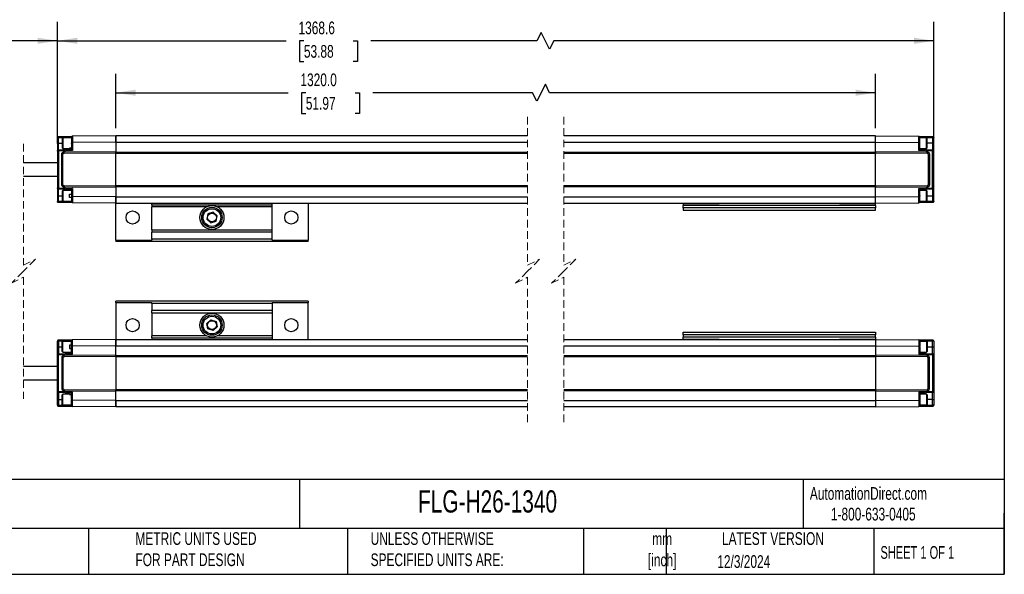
# Model space of a CAD drawing. Header units: millimetres. Extents: x 16 to 683, y 16 to 524.
# Tile 6 of 17: x 273 to 683, y 16 to 247. Entities that reach past the tile are written whole.
import ezdxf

# ---------------------------------------------------------------- set-up
doc = ezdxf.new("R2010")
doc.units = ezdxf.units.MM
doc.header["$LTSCALE"] = 2.5
doc.linetypes.add('HIDDEN', pattern=[1.905, 1.27, -0.635])
doc.layers.add('DIMENSIONS', color=140, linetype='Continuous', lineweight=25)
doc.layers.add('TEXT', color=140, linetype='Continuous', lineweight=25)
doc.styles.add('SLDTEXTSTYLE0', font='TXT', dxfattribs={"width": 0.7})
doc.styles.add('SLDTEXTSTYLE1', font='TXT', dxfattribs={"width": 0.65})
doc.dimstyles.new('SLDDIMSTYLE0', dxfattribs={"dimtxt": 5.39502, "dimasz": 8.255, "dimexe": 0, "dimexo": 0.0625, "dimgap": 1.348755, "dimtad": 0, "dimtih": 1, "dimtoh": 1, "dimrnd": 1e-09, "dimzin": 4, "dimdsep": 46, "dimtxsty": 'SLDTEXTSTYLE0', "dimsah": 1, "dimcen": 0.09, "dimadec": 0, "dimazin": 1, "dimtfac": 1, "dimtofl": 0, "dimtmove": 0, "dimatfit": 3, "dimfxl": 0, "dimfrac": 2, "dimtolj": 1, "dimtzin": 12, "dimarcsym": 0})
doc.dimstyles.new('SLDDIMSTYLE1', dxfattribs={"dimtxt": 5.39502, "dimasz": 8.255, "dimexe": 0, "dimexo": 0.0625, "dimgap": 1.348755, "dimtad": 0, "dimtih": 1, "dimtoh": 1, "dimrnd": 1e-09, "dimzin": 12, "dimdsep": 46, "dimtxsty": 'SLDTEXTSTYLE0', "dimsah": 1, "dimcen": 0.09, "dimadec": 0, "dimazin": 3, "dimtfac": 1, "dimtofl": 0, "dimtmove": 0, "dimatfit": 3, "dimfxl": 0, "dimfrac": 2, "dimtolj": 1, "dimtzin": 12, "dimarcsym": 0})

# ---------------------------------------------------------------- blocks, each defined once
blk = doc.blocks.new('_D')
at = {"layer": 'DIMENSIONS'}
for p, q in [((313.03, 201.61), (313.03, 224.33)), ((629, 201.61), (629, 224.33)), ((491.71, 219.92), (488.18, 212.86)), ((493.47, 216.39), (491.71, 219.92)), ((313.03, 216.39), (384.75, 216.39)), ((392.06, 216.39), (390.25, 216.39)), ((390.25, 216.39), (390.25, 207.81)), ((412.58, 216.39), (414.39, 216.39)), ((414.39, 216.39), (414.39, 207.81)), ((486.42, 216.39), (419.89, 216.39)), ((488.18, 212.86), (486.42, 216.39)), ((629, 216.39), (493.47, 216.39)), ((390.25, 207.81), (392.06, 207.81)), ((414.39, 207.81), (412.58, 207.81))]:
    blk.add_line(p, q, dxfattribs=at)
for points in [[(313.03, 216.39), (321.28, 215.12), (321.28, 217.66)], [(629, 216.39), (620.75, 217.66), (620.75, 215.12)]]:
    blk.add_solid(points, dxfattribs=at)
at = {"layer": 'DIMENSIONS', "char_height": 5.292, "attachment_point": 1, "style": 'SLDTEXTSTYLE0'}
for s, insert in [('1320.0', (389.82, 224.42)), ('51.97', (392.06, 214.63))]:
    blk.add_mtext(s, dxfattribs=dict(at, insert=insert))
blk = doc.blocks.new('_D_1')
at = {"layer": 'DIMENSIONS'}
for p, q in [((288.73, 195.22), (288.73, 245.95)), ((653.3, 195.22), (653.3, 245.95)), ((288.73, 238.02), (383.95, 238.02)), ((391.26, 238.02), (389.45, 238.02)), ((389.45, 238.02), (389.45, 229.44)), ((411.78, 238.02), (413.59, 238.02)), ((413.59, 238.02), (413.59, 229.44)), ((488.14, 238.02), (419.09, 238.02)), ((489.9, 241.54), (488.14, 238.02)), ((493.43, 234.49), (489.9, 241.54)), ((495.19, 238.02), (493.43, 234.49)), ((653.3, 238.02), (495.19, 238.02)), ((389.45, 229.44), (391.26, 229.44)), ((413.59, 229.44), (411.78, 229.44))]:
    blk.add_line(p, q, dxfattribs=at)
for points in [[(288.73, 238.02), (296.98, 236.75), (296.98, 239.29)], [(653.3, 238.02), (645.05, 239.29), (645.05, 236.75)]]:
    blk.add_solid(points, dxfattribs=at)
at = {"layer": 'DIMENSIONS', "char_height": 5.292, "attachment_point": 1, "style": 'SLDTEXTSTYLE0'}
for s, insert in [('1368.6', (389.02, 246.04)), ('53.88', (391.26, 236.26))]:
    blk.add_mtext(s, dxfattribs=dict(at, insert=insert))
blk = doc.blocks.new('_D_2')
at = {"layer": 'DIMENSIONS'}
for p, q in [((196.79, 192.86), (196.79, 245.95)), ((288.73, 195.22), (288.73, 245.95)), ((196.79, 238.02), (219.51, 238.02)), ((257.91, 238.02), (244.37, 238.02)), ((259.67, 241.54), (257.91, 238.02)), ((263.2, 234.49), (259.67, 241.54)), ((264.96, 238.02), (263.2, 234.49)), ((288.73, 238.02), (264.96, 238.02))]:
    blk.add_line(p, q, dxfattribs=at)
for points in [[(196.79, 238.02), (205.05, 236.75), (205.05, 239.29)], [(288.73, 238.02), (280.47, 239.29), (280.47, 236.75)]]:
    blk.add_solid(points, dxfattribs=at)
at = {"layer": 'DIMENSIONS', "char_height": 5.292, "attachment_point": 1, "style": 'SLDTEXTSTYLE0'}
for s, insert in [('200.0', (221.68, 244.84)), ('[7.87]', (220.72, 236.26))]:
    blk.add_mtext(s, dxfattribs=dict(at, insert=insert))

msp = doc.modelspace()

# ---------------------------------------------------------------- linework, layer by layer
at = {"color": 7, "linetype": 'HIDDEN', "lineweight": 18}
for p, q in [((484.326, 206.371), (484.326, 144.534)), ((499.326, 206.371), (499.326, 144.534)), ((274.565, 195.121), (274.565, 144.534)), ((274.565, 144.534), (279.565, 147.034)), ((279.565, 147.034), (274.565, 142.034)), ((484.326, 144.534), (489.326, 147.034)), ((489.326, 147.034), (484.326, 142.034)), ((499.326, 144.534), (504.326, 147.034)), ((504.326, 147.034), (499.326, 142.034)), ((274.565, 142.034), (269.565, 137.034)), ((269.565, 137.034), (274.565, 139.534)), ((274.565, 139.534), (274.565, 88.946)), ((484.326, 142.034), (479.326, 137.034)), ((479.326, 137.034), (484.326, 139.534)), ((484.326, 139.534), (484.326, 77.696)), ((499.326, 142.034), (494.326, 137.034)), ((494.326, 137.034), (499.326, 139.534)), ((499.326, 139.534), (499.326, 77.696))]:
    msp.add_line(p, q, dxfattribs=at)
for p, q in [((289.209, 197.726), (288.727, 197.726)), ((288.727, 197.726), (288.727, 195.434)), ((289.209, 197.726), (294.526, 197.775)), ((289.209, 195.434), (289.209, 197.726)), ((289.222, 198.226), (295.022, 198.277)), ((290.952, 197.684), (290.727, 197.459)), ((290.727, 197.459), (290.727, 193.409)), ((294.527, 197.684), (290.952, 197.684)), ((290.952, 197.684), (290.952, 193.184)), ((294.527, 197.777), (294.527, 197.538)), ((313.027, 198.434), (295.022, 198.277)), ((484.326, 198.434), (313.027, 198.434)), ((313.027, 195.774), (313.027, 198.434)), ((313.027, 198.434), (313.027, 195.774)), ((629.003, 198.434), (499.326, 198.434)), ((629.003, 195.774), (629.003, 198.434)), ((629.003, 198.434), (647.007, 198.277)), ((629.003, 195.774), (629.003, 198.434)), ((647.007, 198.277), (652.807, 198.226)), ((647.503, 197.538), (647.503, 197.777)), ((647.503, 197.775), (652.82, 197.726)), ((650.278, 197.684), (647.503, 197.684)), ((650.503, 197.459), (650.278, 197.684)), ((650.278, 193.184), (650.278, 197.684)), ((650.503, 193.409), (650.503, 197.459)), ((652.82, 197.726), (652.82, 195.434)), ((653.303, 197.726), (652.82, 197.726)), ((653.303, 195.434), (653.303, 197.726)), ((289.209, 195.434), (288.727, 195.434)), ((288.727, 195.434), (288.727, 192.049)), ((289.209, 192.548), (289.209, 195.434)), ((289.209, 195.434), (290.727, 195.434)), ((294.528, 192.734), (289.209, 192.548)), ((290.727, 193.409), (290.952, 193.184)), ((290.952, 193.184), (293.727, 193.184)), ((293.727, 193.31), (294.527, 193.31)), ((293.727, 193.184), (293.727, 193.31)), ((294.527, 193.275), (293.727, 193.275)), ((294.527, 195.283), (294.527, 195.559)), ((294.527, 195.283), (294.527, 192.734)), ((294.527, 192.734), (294.528, 192.734)), ((313.027, 195.774), (295.027, 195.612)), ((295.027, 195.612), (295.027, 192.29)), ((313.027, 195.774), (484.326, 195.774)), ((313.027, 195.774), (313.027, 191.864)), ((499.326, 195.774), (629.003, 195.774)), ((629.003, 191.864), (629.003, 195.774)), ((629.003, 195.774), (647.003, 195.612)), ((647.003, 192.29), (647.003, 195.612)), ((647.501, 192.734), (647.503, 192.734)), ((652.82, 192.548), (647.501, 192.734)), ((647.503, 195.284), (647.503, 195.559)), ((647.503, 192.734), (647.503, 195.284)), ((647.503, 193.184), (650.278, 193.184)), ((650.278, 193.184), (650.503, 193.409)), ((652.82, 195.434), (650.503, 195.434)), ((652.82, 195.434), (652.82, 192.548)), ((652.82, 195.434), (653.303, 195.434)), ((653.303, 192.049), (653.303, 195.434)), ((288.727, 192.049), (288.727, 176.819)), ((295.027, 192.29), (289.227, 192.087)), ((289.227, 192.087), (289.227, 176.781)), ((290.527, 178.084), (290.527, 190.784)), ((291.027, 190.759), (290.527, 190.784)), ((291.027, 178.109), (291.027, 190.759)), ((291.523, 191.788), (313.027, 191.864)), ((291.525, 191.259), (291.523, 191.788)), ((291.525, 191.259), (313.027, 191.334)), ((313.027, 191.864), (313.027, 191.713)), ((313.027, 191.713), (484.326, 191.713)), ((313.027, 191.184), (313.027, 191.713)), ((313.027, 191.184), (484.326, 191.184)), ((313.027, 177.684), (313.027, 191.184)), ((499.326, 191.713), (629.003, 191.713)), ((499.326, 191.184), (629.003, 191.184)), ((629.003, 191.864), (650.506, 191.788)), ((629.003, 191.713), (629.003, 191.864)), ((629.003, 191.713), (629.003, 191.184)), ((629.003, 191.334), (650.505, 191.259)), ((629.003, 177.684), (629.003, 191.184)), ((652.803, 192.087), (647.003, 192.29)), ((650.505, 191.259), (650.506, 191.788)), ((651.503, 190.784), (651.003, 190.759)), ((651.003, 190.759), (651.003, 178.109)), ((651.503, 190.784), (651.503, 178.084)), ((652.803, 176.781), (652.803, 192.087)), ((653.303, 176.819), (653.303, 192.049)), ((288.727, 187.184), (274.565, 187.184)), ((274.565, 181.684), (288.727, 181.684)), ((288.727, 176.819), (288.727, 173.434)), ((289.209, 176.32), (294.528, 176.134)), ((289.209, 173.434), (289.209, 176.32)), ((289.227, 176.781), (295.027, 176.578)), ((290.527, 178.084), (291.027, 178.109)), ((291.525, 177.609), (291.523, 177.08)), ((313.027, 177.004), (291.523, 177.08)), ((313.027, 177.534), (291.525, 177.609)), ((294.527, 176.134), (294.527, 173.312)), ((295.027, 176.578), (295.027, 173.256)), ((484.326, 177.684), (313.027, 177.684)), ((313.027, 177.155), (313.027, 177.684)), ((484.326, 177.155), (313.027, 177.155)), ((313.027, 177.155), (313.027, 177.004)), ((313.027, 177.004), (313.027, 173.094)), ((629.003, 177.684), (499.326, 177.684)), ((629.003, 177.155), (499.326, 177.155)), ((629.003, 177.684), (629.003, 177.155)), ((650.505, 177.609), (629.003, 177.534)), ((629.003, 177.004), (629.003, 177.155)), ((650.506, 177.08), (629.003, 177.004)), ((629.003, 173.094), (629.003, 177.004)), ((647.003, 176.578), (652.803, 176.781)), ((647.003, 173.256), (647.003, 176.578)), ((647.501, 176.134), (652.82, 176.32)), ((647.503, 176.134), (647.501, 176.134)), ((647.503, 173.584), (647.503, 176.134)), ((650.505, 177.609), (650.506, 177.08)), ((651.003, 178.109), (651.503, 178.084)), ((652.82, 176.32), (652.82, 173.434)), ((653.303, 173.434), (653.303, 176.819)), ((289.209, 173.434), (288.727, 173.434)), ((288.727, 173.434), (288.727, 171.142)), ((289.209, 171.142), (289.209, 173.434)), ((289.209, 173.434), (290.727, 173.434)), ((290.952, 175.684), (290.727, 175.459)), ((290.727, 175.459), (290.727, 171.409)), ((294.527, 175.684), (290.952, 175.684)), ((290.952, 175.684), (290.952, 171.184)), ((293.727, 174.121), (294.527, 174.121)), ((293.727, 172.746), (293.727, 174.121)), ((294.528, 172.746), (293.727, 172.746)), ((294.527, 173.312), (294.527, 172.746)), ((294.527, 172.746), (294.53, 172.746)), ((313.027, 173.094), (295.027, 173.256)), ((313.027, 173.094), (484.326, 173.094)), ((313.027, 170.434), (313.027, 173.094)), ((313.027, 173.094), (313.027, 170.434)), ((499.326, 173.094), (629.003, 173.094)), ((629.003, 173.094), (647.003, 173.256)), ((629.003, 170.434), (629.003, 173.094)), ((629.003, 170.434), (629.003, 173.094)), ((650.278, 175.684), (647.503, 175.684)), ((647.503, 173.584), (647.503, 173.309)), ((650.503, 175.459), (650.278, 175.684)), ((650.278, 171.184), (650.278, 175.684)), ((650.503, 171.409), (650.503, 175.459)), ((650.503, 173.434), (652.82, 173.434)), ((652.82, 173.434), (653.303, 173.434)), ((652.82, 173.434), (652.82, 171.142)), ((653.303, 171.142), (653.303, 173.434)), ((288.727, 171.142), (289.209, 171.142)), ((294.526, 171.093), (289.209, 171.142)), ((295.022, 170.591), (289.222, 170.642)), ((290.727, 171.409), (290.952, 171.184)), ((290.952, 171.184), (294.527, 171.184)), ((294.527, 171.304), (294.527, 171.364)), ((294.527, 171.301), (294.527, 171.091)), ((313.027, 170.434), (295.022, 170.591)), ((313.027, 170.434), (484.326, 170.434)), ((313.027, 154.998), (313.027, 170.265)), ((328.027, 169.674), (328.027, 170.434)), ((328.027, 169.674), (328.027, 168.877)), ((328.027, 169.674), (378.027, 169.674)), ((350.734, 168.877), (328.027, 168.877)), ((328.027, 159.374), (328.027, 168.877)), ((378.027, 168.877), (355.319, 168.877)), ((378.027, 169.674), (378.027, 170.434)), ((378.027, 168.877), (378.027, 169.674)), ((378.027, 159.374), (378.027, 168.877)), ((393.027, 170.434), (393.027, 154.998)), ((499.326, 170.434), (629.003, 170.434)), ((549.003, 170.334), (564.003, 170.334)), ((549.003, 170.334), (549.003, 169.434)), ((629.003, 169.434), (549.003, 169.434)), ((549.003, 168.434), (549.003, 169.434)), ((629.003, 168.434), (549.003, 168.434)), ((549.003, 168.434), (549.003, 167.434)), ((564.003, 170.434), (564.003, 170.334)), ((614.003, 170.334), (614.003, 170.434)), ((614.003, 170.334), (629.003, 170.334)), ((629.003, 170.434), (647.007, 170.591)), ((629.003, 169.434), (629.003, 170.334)), ((629.003, 169.434), (629.003, 168.434)), ((629.003, 167.434), (629.003, 168.434)), ((652.807, 170.642), (647.007, 170.591)), ((647.503, 171.33), (647.503, 171.385)), ((647.503, 171.091), (647.503, 171.33)), ((647.503, 171.184), (650.278, 171.184)), ((652.82, 171.142), (647.503, 171.093)), ((650.278, 171.184), (650.503, 171.409)), ((653.303, 171.142), (652.82, 171.142)), ((351.311, 165.98), (350.83, 163.722)), ((353.508, 166.693), (351.311, 165.98)), ((355.223, 165.146), (353.508, 166.693)), ((354.742, 162.888), (355.223, 165.146)), ((549.003, 167.434), (629.003, 167.434)), ((350.83, 163.722), (352.545, 162.175)), ((352.545, 162.175), (354.742, 162.888)), ((328.027, 159.374), (378.027, 159.374)), ((328.027, 159.374), (328.027, 158.374)), ((378.027, 158.374), (328.027, 158.374)), ((328.027, 155.434), (328.027, 158.374)), ((378.027, 158.374), (378.027, 159.374)), ((378.027, 155.434), (378.027, 158.374)), ((313.027, 154.998), (313.027, 154.434)), ((313.027, 154.998), (328.027, 154.998)), ((393.027, 154.434), (313.027, 154.434)), ((378.027, 155.434), (328.027, 155.434)), ((328.027, 155.434), (328.027, 154.998)), ((378.027, 154.998), (378.027, 155.434)), ((378.027, 154.998), (393.027, 154.998)), ((393.027, 154.434), (393.027, 154.998)), ((313.027, 129.07), (313.027, 129.634)), ((393.027, 129.634), (313.027, 129.634)), ((313.027, 129.07), (328.027, 129.07)), ((313.027, 129.07), (313.027, 113.803)), ((328.027, 128.634), (328.027, 129.07)), ((378.027, 128.634), (328.027, 128.634)), ((328.027, 128.634), (328.027, 125.694)), ((378.027, 129.07), (393.027, 129.07)), ((378.027, 129.07), (378.027, 128.634)), ((378.027, 128.634), (378.027, 125.694)), ((393.027, 129.634), (393.027, 129.07)), ((393.027, 113.634), (393.027, 129.07)), ((378.027, 125.694), (328.027, 125.694)), ((328.027, 124.694), (328.027, 125.694)), ((328.027, 124.694), (328.027, 115.191)), ((328.027, 124.694), (378.027, 124.694)), ((378.027, 125.694), (378.027, 124.694)), ((378.027, 124.694), (378.027, 115.191)), ((350.83, 120.346), (352.545, 121.893)), ((351.311, 118.088), (350.83, 120.346)), ((352.545, 121.893), (354.742, 121.18)), ((355.223, 118.922), (353.508, 117.375)), ((354.742, 121.18), (355.223, 118.922)), ((328.027, 114.394), (328.027, 115.191)), ((350.734, 115.191), (328.027, 115.191)), ((353.508, 117.375), (351.311, 118.088)), ((378.027, 115.191), (355.319, 115.191)), ((378.027, 115.191), (378.027, 114.394)), ((549.003, 115.634), (549.003, 116.634)), ((549.003, 116.634), (629.003, 116.634)), ((629.003, 115.634), (549.003, 115.634)), ((549.003, 115.634), (549.003, 114.634)), ((629.003, 116.634), (629.003, 115.634)), ((629.003, 114.634), (629.003, 115.634)), ((288.727, 112.926), (289.209, 112.926)), ((288.727, 110.634), (288.727, 112.926)), ((289.209, 110.634), (288.727, 110.634)), ((288.727, 107.249), (288.727, 110.634)), ((294.526, 112.975), (289.209, 112.926)), ((289.209, 112.926), (289.209, 110.634)), ((289.209, 110.634), (289.209, 107.748)), ((289.209, 110.634), (290.727, 110.634)), ((295.022, 113.477), (289.222, 113.426)), ((290.952, 112.884), (290.727, 112.659)), ((290.727, 108.609), (290.727, 112.659)), ((294.527, 112.884), (290.952, 112.884)), ((290.952, 108.384), (290.952, 112.884)), ((294.528, 111.321), (293.727, 111.321)), ((293.727, 111.321), (293.727, 109.946)), ((294.527, 112.767), (294.527, 112.977)), ((294.527, 112.764), (294.527, 112.704)), ((294.527, 110.756), (294.527, 111.321)), ((294.527, 111.321), (294.53, 111.321)), ((294.527, 107.934), (294.527, 110.756)), ((313.027, 113.634), (295.022, 113.477)), ((313.027, 110.974), (295.027, 110.812)), ((295.027, 107.49), (295.027, 110.812)), ((313.027, 110.974), (313.027, 113.634)), ((313.027, 113.634), (484.326, 113.634)), ((313.027, 113.634), (313.027, 110.974)), ((313.027, 107.064), (313.027, 110.974)), ((313.027, 110.974), (484.326, 110.974)), ((328.027, 114.394), (378.027, 114.394)), ((328.027, 114.394), (328.027, 113.634)), ((378.027, 114.394), (378.027, 113.634)), ((499.326, 113.634), (629.003, 113.634)), ((499.326, 110.974), (629.003, 110.974)), ((629.003, 114.634), (549.003, 114.634)), ((549.003, 113.734), (549.003, 114.634)), ((549.003, 113.734), (564.003, 113.734)), ((564.003, 113.634), (564.003, 113.734)), ((614.003, 113.734), (629.003, 113.734)), ((614.003, 113.734), (614.003, 113.634)), ((629.003, 114.634), (629.003, 113.734)), ((629.003, 113.634), (629.003, 110.974)), ((629.003, 113.634), (647.007, 113.477)), ((629.003, 113.634), (629.003, 110.974)), ((629.003, 110.974), (647.003, 110.812)), ((629.003, 110.974), (629.003, 107.064)), ((647.003, 110.812), (647.003, 107.49)), ((652.807, 113.426), (647.007, 113.477)), ((647.503, 112.977), (647.503, 112.738)), ((652.82, 112.926), (647.503, 112.975)), ((650.278, 112.884), (647.503, 112.884)), ((647.503, 112.738), (647.503, 112.683)), ((647.503, 110.484), (647.503, 110.759)), ((650.503, 112.659), (650.278, 112.884)), ((650.278, 112.884), (650.278, 108.384)), ((650.503, 112.659), (650.503, 108.609)), ((650.503, 110.634), (652.82, 110.634)), ((652.82, 110.634), (652.82, 112.926)), ((653.303, 112.926), (652.82, 112.926)), ((652.82, 107.748), (652.82, 110.634)), ((652.82, 110.634), (653.303, 110.634)), ((653.303, 112.926), (653.303, 110.634)), ((653.303, 110.634), (653.303, 107.249)), ((288.727, 92.019), (288.727, 107.249)), ((289.209, 107.748), (294.528, 107.934)), ((289.227, 107.287), (295.027, 107.49)), ((289.227, 91.981), (289.227, 107.287)), ((290.727, 108.609), (290.952, 108.384)), ((290.952, 108.384), (294.527, 108.384)), ((313.027, 107.064), (291.523, 106.988)), ((291.525, 106.459), (291.523, 106.988)), ((313.027, 106.534), (291.525, 106.459)), ((293.727, 109.946), (294.527, 109.946)), ((313.027, 106.913), (313.027, 107.064)), ((484.326, 106.913), (313.027, 106.913)), ((313.027, 106.913), (313.027, 106.384)), ((629.003, 106.913), (499.326, 106.913)), ((650.506, 106.988), (629.003, 107.064)), ((629.003, 107.064), (629.003, 106.913)), ((629.003, 106.384), (629.003, 106.913)), ((650.505, 106.459), (629.003, 106.534)), ((647.003, 107.49), (652.803, 107.287)), ((647.501, 107.934), (652.82, 107.748)), ((647.503, 107.934), (647.501, 107.934)), ((647.503, 110.484), (647.503, 107.934)), ((647.503, 108.384), (650.278, 108.384)), ((650.278, 108.384), (650.503, 108.609)), ((650.505, 106.459), (650.506, 106.988)), ((652.803, 107.287), (652.803, 91.981)), ((653.303, 107.249), (653.303, 92.019)), ((290.527, 105.984), (290.527, 93.284)), ((290.527, 105.984), (291.027, 105.959)), ((291.027, 105.959), (291.027, 93.309)), ((484.326, 106.384), (313.027, 106.384)), ((313.027, 106.384), (313.027, 92.884)), ((629.003, 106.384), (499.326, 106.384)), ((629.003, 106.384), (629.003, 92.884)), ((651.003, 105.959), (651.503, 105.984)), ((651.003, 93.309), (651.003, 105.959)), ((651.503, 93.284), (651.503, 105.984)), ((288.727, 102.384), (274.565, 102.384)), ((274.565, 96.884), (288.727, 96.884)), ((288.727, 88.634), (288.727, 92.019)), ((294.528, 91.334), (289.209, 91.52)), ((289.209, 91.52), (289.209, 88.634)), ((295.027, 91.778), (289.227, 91.981)), ((291.027, 93.309), (290.527, 93.284)), ((290.952, 90.884), (290.727, 90.659)), ((290.727, 86.609), (290.727, 90.659)), ((293.727, 90.884), (290.952, 90.884)), ((290.952, 86.384), (290.952, 90.884)), ((291.525, 92.809), (291.523, 92.28)), ((291.523, 92.28), (313.027, 92.204)), ((291.525, 92.809), (313.027, 92.734)), ((293.727, 90.884), (293.727, 90.758)), ((294.527, 90.793), (293.727, 90.793)), ((293.727, 90.758), (294.527, 90.758)), ((294.527, 88.784), (294.527, 91.334)), ((294.527, 91.334), (294.528, 91.334)), ((295.027, 88.456), (295.027, 91.778)), ((313.027, 92.884), (484.326, 92.884)), ((313.027, 92.884), (313.027, 92.355)), ((313.027, 92.204), (313.027, 92.355)), ((313.027, 92.355), (484.326, 92.355)), ((313.027, 88.294), (313.027, 92.204)), ((499.326, 92.884), (629.003, 92.884)), ((499.326, 92.355), (629.003, 92.355)), ((629.003, 92.355), (629.003, 92.884)), ((629.003, 92.734), (650.505, 92.809)), ((629.003, 92.355), (629.003, 92.204)), ((629.003, 92.204), (650.506, 92.28)), ((629.003, 92.204), (629.003, 88.294)), ((652.803, 91.981), (647.003, 91.778)), ((647.003, 91.778), (647.003, 88.456)), ((652.82, 91.52), (647.501, 91.334)), ((647.501, 91.334), (647.503, 91.334)), ((647.503, 91.334), (647.503, 88.784)), ((650.278, 90.884), (647.503, 90.884)), ((650.503, 90.659), (650.278, 90.884)), ((650.278, 90.884), (650.278, 86.384)), ((650.503, 90.659), (650.503, 86.609)), ((650.505, 92.809), (650.506, 92.28)), ((651.503, 93.284), (651.003, 93.309)), ((652.82, 88.634), (652.82, 91.52)), ((653.303, 92.019), (653.303, 88.634)), ((289.209, 88.634), (288.727, 88.634)), ((288.727, 86.342), (288.727, 88.634)), ((289.209, 86.342), (288.727, 86.342)), ((289.209, 88.634), (289.209, 86.342)), ((289.209, 88.634), (290.727, 88.634)), ((289.209, 86.342), (294.526, 86.293)), ((290.727, 86.609), (290.952, 86.384)), ((290.952, 86.384), (294.527, 86.384)), ((294.527, 88.784), (294.527, 88.509)), ((294.527, 86.291), (294.527, 86.53)), ((313.027, 88.294), (295.027, 88.456)), ((313.027, 85.634), (313.027, 88.294)), ((313.027, 88.294), (484.326, 88.294)), ((313.027, 88.294), (313.027, 85.634)), ((499.326, 88.294), (629.003, 88.294)), ((629.003, 88.294), (647.003, 88.456)), ((629.003, 88.294), (629.003, 85.634)), ((629.003, 88.294), (629.003, 85.634)), ((647.503, 88.784), (647.503, 88.509)), ((647.503, 86.53), (647.503, 86.291)), ((647.503, 86.384), (650.278, 86.384)), ((647.503, 86.293), (652.82, 86.342)), ((650.278, 86.384), (650.503, 86.609)), ((652.82, 88.634), (650.503, 88.634)), ((652.82, 88.634), (653.303, 88.634)), ((652.82, 86.342), (652.82, 88.634)), ((653.303, 86.342), (652.82, 86.342)), ((653.303, 88.634), (653.303, 86.342)), ((289.222, 85.842), (295.022, 85.791)), ((313.027, 85.634), (295.022, 85.791)), ((484.326, 85.634), (313.027, 85.634)), ((629.003, 85.634), (499.326, 85.634)), ((629.003, 85.634), (647.007, 85.791)), ((647.007, 85.791), (652.807, 85.842))]:
    msp.add_line(p, q)
at = {"flags": 128}
for points in [[(294.527, 197.538), (294.527, 197.225), (294.527, 196.764), (294.527, 196.193), (294.527, 195.559)], [(295.027, 110.812), (295.026, 111.475), (295.025, 112.054), (295.023, 112.906), (295.023, 113.353), (295.022, 113.477)], [(294.527, 86.53), (294.527, 86.843), (294.527, 87.304), (294.527, 87.875), (294.527, 88.509)], [(647.003, 88.456), (647.004, 87.793), (647.005, 87.214), (647.006, 86.362), (647.007, 85.915), (647.007, 85.791)]]:
    msp.add_lwpolyline(points, dxfattribs=at)
for centre, radius in [((353.027, 164.434), 5), ((353.027, 164.434), 4.25), ((353.027, 164.434), 3.683), ((320.027, 164.434), 2.75), ((353.027, 164.434), 1.842), ((386.027, 164.434), 2.75), ((353.027, 119.634), 5), ((353.027, 119.634), 4.25), ((353.027, 119.634), 3.683), ((320.027, 119.634), 2.75), ((353.027, 119.634), 1.842), ((386.027, 119.634), 2.75)]:
    msp.add_circle(centre, radius)
for centre, radius, start, end in [((299.884, 197.842), 10.676, 178.72291, 180.62013), ((289.836, 198.106), 0.625, 168.92442, 182.42013), ((652.186, 198.106), 0.633, 357.63802, 10.97107), ((642.145, 197.842), 10.676, 359.37987, 1.27709), ((282.396, 192.198), 6.822, 1.82623, 2.94472), ((659.634, 192.198), 6.822, 177.05528, 178.17377), ((160.378, 187.574), 128.928, 2.00613, 2.15215), ((812.587, 186.45), 159.884, 177.86198, 177.97973), ((282.396, 176.67), 6.823, 357.05524, 358.17367), ((160.473, 181.291), 128.833, 357.84782, 357.99395), ((812.545, 182.416), 159.841, 182.02023, 182.13801), ((659.634, 176.67), 6.823, 181.82633, 182.94476), ((299.884, 171.026), 10.676, 179.37987, 181.27708), ((289.836, 170.762), 0.625, 177.57999, 191.07557), ((652.186, 170.762), 0.633, 349.02894, 2.36186), ((642.145, 171.026), 10.676, 358.72292, 0.62013), ((299.884, 113.042), 10.676, 178.72292, 180.62013), ((289.836, 113.306), 0.625, 168.92443, 182.42001), ((652.186, 113.306), 0.633, 357.63814, 10.97106), ((642.145, 113.042), 10.676, 359.37987, 1.27708), ((282.396, 107.398), 6.823, 1.82633, 2.94476), ((160.473, 102.777), 128.833, 2.00605, 2.15218), ((812.545, 101.652), 159.841, 177.86199, 177.97977), ((659.634, 107.398), 6.823, 177.05524, 178.17367), ((282.396, 91.87), 6.822, 357.05528, 358.17377), ((160.378, 96.494), 128.928, 357.84785, 357.99387), ((812.587, 97.618), 159.884, 182.02027, 182.13802), ((659.634, 91.87), 6.822, 181.82623, 182.94472), ((299.884, 86.226), 10.676, 179.37987, 181.27709), ((642.145, 86.226), 10.676, 358.72291, 0.62013), ((289.836, 85.962), 0.625, 177.57987, 191.07558), ((652.186, 85.962), 0.633, 349.02893, 2.36198)]:
    msp.add_arc(centre, radius, start, end)
for points, knots in [([(288.727, 197.726), (288.734, 197.791), (288.749, 197.922), (288.863, 198.086), (289.027, 198.202), (289.157, 198.218), (289.222, 198.226)], [0, 0, 0, 0, 0.2499972, 0.4999644, 0.74998, 1, 1, 1, 1]), ([(295.022, 198.277), (294.957, 198.269), (294.827, 198.253), (294.663, 198.137), (294.549, 197.972), (294.534, 197.842), (294.527, 197.777)], [0, 0, 0, 0, 0.2499636, 0.499998, 0.7499839, 1, 1, 1, 1]), ([(295.022, 198.277), (295.022, 198.205), (295.023, 197.951), (295.024, 197.398), (295.025, 196.582), (295.026, 195.948), (295.027, 195.612)], [0, 0, 0, 0, 0.0809513, 0.2863981, 0.6218026, 1, 1, 1, 1]), ([(647.003, 195.612), (647.003, 195.949), (647.005, 196.583), (647.006, 197.4), (647.006, 197.951), (647.007, 198.206), (647.007, 198.277)], [0, 0, 0, 0, 0.3790963, 0.7135795, 0.9200664, 1, 1, 1, 1]), ([(647.007, 198.277), (647.072, 198.269), (647.202, 198.253), (647.366, 198.137), (647.481, 197.972), (647.495, 197.842), (647.503, 197.777)], [0, 0, 0, 0, 0.2499567, 0.4999842, 0.7500057, 1, 1, 1, 1]), ([(647.503, 195.559), (647.501, 195.815), (647.499, 196.213), (647.498, 196.767), (647.502, 197.171), (647.503, 197.433), (647.503, 197.538)], [0, 0, 0, 0, 0.3883443, 0.6034494, 0.8397372, 1, 1, 1, 1]), ([(652.807, 198.226), (652.872, 198.218), (653.002, 198.202), (653.166, 198.086), (653.28, 197.922), (653.295, 197.791), (653.303, 197.726)], [0, 0, 0, 0, 0.2499636, 0.499998, 0.7499839, 1, 1, 1, 1]), ([(288.727, 192.049), (288.734, 192.113), (288.748, 192.241), (288.859, 192.404), (289.018, 192.52), (289.145, 192.539), (289.209, 192.548)], [0, 0, 0, 0, 0.25000097, 0.49997385, 0.75001725, 1, 1, 1, 1]), ([(295.027, 195.612), (294.967, 195.611), (294.851, 195.61), (294.713, 195.602), (294.62, 195.589), (294.567, 195.582), (294.54, 195.566), (294.527, 195.558)], [0, 0, 0, 0, 0.3551743, 0.685693, 0.8154094, 0.9115763, 1, 1, 1, 1]), ([(295.027, 192.29), (294.992, 192.324), (294.938, 192.376), (294.821, 192.486), (294.706, 192.593), (294.597, 192.684), (294.549, 192.725), (294.533, 192.732), (294.528, 192.734)], [0, 0, 0, 0, 0.2147631, 0.3390165, 0.7190147, 0.9219738, 0.9762634, 1, 1, 1, 1]), ([(647.003, 195.612), (647.063, 195.612), (647.179, 195.611), (647.33, 195.597), (647.442, 195.591), (647.489, 195.566), (647.502, 195.558)], [0, 0, 0, 0, 0.3547192, 0.6850039, 0.9109415, 1, 1, 1, 1]), ([(647.003, 192.29), (647.069, 192.353), (647.184, 192.464), (647.335, 192.604), (647.433, 192.684), (647.481, 192.724), (647.497, 192.732), (647.501, 192.734)], [0, 0, 0, 0, 0.4083466, 0.7191603, 0.9237979, 0.9773406, 1, 1, 1, 1]), ([(653.303, 192.049), (653.296, 192.113), (653.281, 192.241), (653.17, 192.404), (653.012, 192.52), (652.884, 192.539), (652.82, 192.548)], [0, 0, 0, 0, 0.250001, 0.4999738, 0.7500172, 1, 1, 1, 1]), ([(289.227, 192.087), (289.163, 192.087), (289.045, 192.086), (288.892, 192.075), (288.785, 192.074), (288.739, 192.054), (288.727, 192.049)], [0, 0, 0, 0, 0.3799067, 0.7024417, 0.9189858, 1, 1, 1, 1]), ([(290.527, 190.784), (290.541, 190.914), (290.571, 191.177), (290.802, 191.512), (291.134, 191.743), (291.395, 191.773), (291.523, 191.788)], [0, 0, 0, 0, 0.2477782, 0.5021648, 0.7554412, 1, 1, 1, 1]), ([(291.525, 191.259), (291.462, 191.252), (291.367, 191.242), (291.251, 191.18), (291.16, 191.107), (291.088, 191.009), (291.037, 190.887), (291.03, 190.805), (291.027, 190.759)], [0, 0, 0, 0, 0.2381407, 0.3656407, 0.4983386, 0.6836038, 0.8255263, 1, 1, 1, 1]), ([(651.003, 190.759), (650.999, 190.805), (650.993, 190.887), (650.942, 191.009), (650.869, 191.107), (650.779, 191.18), (650.663, 191.242), (650.567, 191.252), (650.505, 191.259)], [0, 0, 0, 0, 0.1745138, 0.3164475, 0.5016642, 0.6342829, 0.7617832, 1, 1, 1, 1]), ([(650.506, 191.788), (650.634, 191.773), (650.895, 191.743), (651.227, 191.512), (651.458, 191.177), (651.488, 190.914), (651.503, 190.784)], [0, 0, 0, 0, 0.2445588, 0.4978352, 0.7522218, 1, 1, 1, 1]), ([(653.303, 192.049), (653.29, 192.054), (653.244, 192.074), (653.138, 192.075), (652.985, 192.086), (652.867, 192.087), (652.803, 192.087)], [0, 0, 0, 0, 0.0810142, 0.2975583, 0.619975, 1, 1, 1, 1]), ([(288.727, 176.819), (288.739, 176.814), (288.785, 176.794), (288.892, 176.793), (289.045, 176.782), (289.163, 176.781), (289.227, 176.781)], [0, 0, 0, 0, 0.0810142, 0.2975583, 0.6200933, 1, 1, 1, 1]), ([(289.209, 176.32), (289.145, 176.329), (289.018, 176.348), (288.859, 176.464), (288.748, 176.627), (288.734, 176.755), (288.727, 176.819)], [0, 0, 0, 0, 0.2499824, 0.5000227, 0.7499994, 1, 1, 1, 1]), ([(291.523, 177.08), (291.395, 177.095), (291.134, 177.125), (290.802, 177.356), (290.571, 177.691), (290.541, 177.954), (290.527, 178.084)], [0, 0, 0, 0, 0.244559, 0.4978338, 0.7522221, 1, 1, 1, 1]), ([(291.027, 178.109), (291.03, 178.063), (291.037, 177.981), (291.088, 177.859), (291.16, 177.761), (291.251, 177.688), (291.367, 177.626), (291.462, 177.616), (291.525, 177.609)], [0, 0, 0, 0, 0.1745151, 0.3164499, 0.501668, 0.634347, 0.7617805, 1, 1, 1, 1]), ([(295.027, 176.578), (294.961, 176.515), (294.845, 176.404), (294.693, 176.264), (294.597, 176.183), (294.548, 176.143), (294.533, 176.136), (294.528, 176.134)], [0, 0, 0, 0, 0.4082606, 0.719006, 0.9242857, 0.9767864, 1, 1, 1, 1]), ([(647.003, 176.578), (647.037, 176.544), (647.092, 176.492), (647.208, 176.382), (647.324, 176.274), (647.432, 176.184), (647.48, 176.143), (647.496, 176.136), (647.501, 176.134)], [0, 0, 0, 0, 0.214763, 0.3390164, 0.7190184, 0.9219738, 0.9762634, 1, 1, 1, 1]), ([(650.505, 177.609), (650.567, 177.616), (650.663, 177.626), (650.779, 177.688), (650.869, 177.761), (650.942, 177.859), (650.993, 177.981), (650.999, 178.063), (651.003, 178.109)], [0, 0, 0, 0, 0.23821469, 0.36564594, 0.4983428, 0.68360659, 0.82553235, 1, 1, 1, 1]), ([(651.503, 178.084), (651.488, 177.954), (651.458, 177.691), (651.227, 177.356), (650.895, 177.125), (650.634, 177.095), (650.506, 177.08)], [0, 0, 0, 0, 0.2477762, 0.502165, 0.7554404, 1, 1, 1, 1]), ([(652.803, 176.781), (652.867, 176.781), (652.985, 176.782), (653.138, 176.793), (653.244, 176.794), (653.29, 176.814), (653.303, 176.819)], [0, 0, 0, 0, 0.380025, 0.7024417, 0.9189858, 1, 1, 1, 1]), ([(652.82, 176.32), (652.884, 176.329), (653.012, 176.348), (653.17, 176.464), (653.281, 176.627), (653.296, 176.755), (653.303, 176.819)], [0, 0, 0, 0, 0.2499824, 0.5000227, 0.7499994, 1, 1, 1, 1]), ([(295.027, 173.256), (294.963, 173.256), (294.844, 173.257), (294.692, 173.273), (294.583, 173.276), (294.539, 173.304), (294.527, 173.312)], [0, 0, 0, 0, 0.3771247, 0.6975115, 0.9139462, 1, 1, 1, 1]), ([(294.528, 172.746), (294.528, 172.671), (294.527, 172.48), (294.527, 172.147), (294.527, 171.761), (294.527, 171.493), (294.527, 171.364)], [0, 0, 0, 0, 0.1628893, 0.4166768, 0.7215207, 1, 1, 1, 1]), ([(295.027, 173.256), (295.026, 172.921), (295.025, 172.288), (295.024, 171.47), (295.023, 170.917), (295.022, 170.662), (295.022, 170.591)], [0, 0, 0, 0, 0.3765641, 0.7135793, 0.9200677, 1, 1, 1, 1]), ([(647.003, 173.256), (647.062, 173.256), (647.178, 173.257), (647.329, 173.271), (647.441, 173.277), (647.489, 173.302), (647.502, 173.31)], [0, 0, 0, 0, 0.35333635, 0.68281528, 0.9094173, 1, 1, 1, 1]), ([(647.007, 170.591), (647.007, 170.663), (647.006, 170.917), (647.006, 171.47), (647.004, 172.286), (647.003, 172.92), (647.003, 173.256)], [0, 0, 0, 0, 0.0809513, 0.2863983, 0.6218023, 1, 1, 1, 1]), ([(647.503, 171.385), (647.502, 171.495), (647.5, 171.757), (647.499, 172.184), (647.499, 172.716), (647.501, 173.094), (647.503, 173.309)], [0, 0, 0, 0, 0.1710913, 0.409303, 0.665239, 1, 1, 1, 1]), ([(289.222, 170.642), (289.157, 170.65), (289.027, 170.666), (288.863, 170.782), (288.749, 170.946), (288.734, 171.077), (288.727, 171.142)], [0, 0, 0, 0, 0.2500197, 0.5000354, 0.7500026, 1, 1, 1, 1]), ([(295.022, 170.591), (294.957, 170.599), (294.827, 170.615), (294.663, 170.731), (294.549, 170.896), (294.534, 171.026), (294.527, 171.091)], [0, 0, 0, 0, 0.2499633, 0.4999978, 0.7499838, 1, 1, 1, 1]), ([(647.007, 170.591), (647.072, 170.599), (647.202, 170.615), (647.366, 170.731), (647.481, 170.896), (647.495, 171.026), (647.503, 171.091)], [0, 0, 0, 0, 0.2499564, 0.499984, 0.7500056, 1, 1, 1, 1]), ([(653.303, 171.142), (653.295, 171.077), (653.28, 170.946), (653.166, 170.782), (653.002, 170.666), (652.872, 170.65), (652.807, 170.642)], [0, 0, 0, 0, 0.2500162, 0.5000022, 0.7500367, 1, 1, 1, 1]), ([(289.222, 113.426), (289.157, 113.418), (289.027, 113.402), (288.863, 113.286), (288.749, 113.122), (288.734, 112.991), (288.727, 112.926)], [0, 0, 0, 0, 0.2500197, 0.5000354, 0.7500026, 1, 1, 1, 1]), ([(295.022, 113.477), (294.957, 113.469), (294.827, 113.453), (294.663, 113.337), (294.549, 113.172), (294.534, 113.042), (294.527, 112.977)], [0, 0, 0, 0, 0.2499633, 0.4999978, 0.7499838, 1, 1, 1, 1]), ([(294.528, 111.321), (294.528, 111.397), (294.527, 111.588), (294.527, 111.921), (294.527, 112.307), (294.527, 112.575), (294.527, 112.704)], [0, 0, 0, 0, 0.1628893, 0.4166768, 0.7215207, 1, 1, 1, 1]), ([(295.027, 110.812), (294.963, 110.812), (294.844, 110.811), (294.692, 110.795), (294.583, 110.792), (294.539, 110.764), (294.527, 110.756)], [0, 0, 0, 0, 0.3771247, 0.6975115, 0.9139462, 1, 1, 1, 1]), ([(647.007, 113.477), (647.007, 113.435), (647.007, 113.242), (647.006, 112.765), (647.005, 112.138), (647.004, 111.443), (647.003, 111.031), (647.003, 110.812)], [0, 0, 0, 0, 0.0472972, 0.2167993, 0.5369304, 0.7531584, 1, 1, 1, 1]), ([(647.003, 110.812), (647.062, 110.812), (647.178, 110.811), (647.329, 110.797), (647.441, 110.791), (647.489, 110.765), (647.502, 110.758)], [0, 0, 0, 0, 0.3533426, 0.6828281, 0.909432, 1, 1, 1, 1]), ([(647.007, 113.477), (647.072, 113.469), (647.202, 113.453), (647.366, 113.337), (647.481, 113.172), (647.495, 113.042), (647.503, 112.977)], [0, 0, 0, 0, 0.2499564, 0.499984, 0.7500056, 1, 1, 1, 1]), ([(647.503, 112.683), (647.502, 112.573), (647.5, 112.311), (647.499, 111.884), (647.499, 111.352), (647.501, 110.974), (647.503, 110.759)], [0, 0, 0, 0, 0.1710913, 0.409303, 0.665239, 1, 1, 1, 1]), ([(653.303, 112.926), (653.295, 112.991), (653.28, 113.122), (653.166, 113.286), (653.002, 113.402), (652.872, 113.418), (652.807, 113.426)], [0, 0, 0, 0, 0.2500162, 0.5000022, 0.7500367, 1, 1, 1, 1]), ([(289.209, 107.748), (289.145, 107.739), (289.018, 107.72), (288.859, 107.604), (288.748, 107.441), (288.734, 107.313), (288.727, 107.249)], [0, 0, 0, 0, 0.2499824, 0.5000227, 0.7499994, 1, 1, 1, 1]), ([(288.727, 107.249), (288.739, 107.254), (288.785, 107.274), (288.892, 107.275), (289.045, 107.286), (289.163, 107.287), (289.227, 107.287)], [0, 0, 0, 0, 0.0810142, 0.2975583, 0.6200933, 1, 1, 1, 1]), ([(291.523, 106.988), (291.395, 106.973), (291.134, 106.943), (290.802, 106.712), (290.571, 106.377), (290.541, 106.114), (290.527, 105.984)], [0, 0, 0, 0, 0.244559, 0.4978338, 0.7522221, 1, 1, 1, 1]), ([(295.027, 107.49), (294.961, 107.553), (294.845, 107.664), (294.693, 107.804), (294.597, 107.885), (294.548, 107.925), (294.533, 107.932), (294.528, 107.934)], [0, 0, 0, 0, 0.4082606, 0.719006, 0.9242857, 0.9767864, 1, 1, 1, 1]), ([(647.003, 107.49), (647.037, 107.524), (647.099, 107.583), (647.166, 107.646), (647.248, 107.722), (647.335, 107.803), (647.432, 107.884), (647.48, 107.925), (647.496, 107.932), (647.501, 107.934)], [0, 0, 0, 0, 0.2147671, 0.3875001, 0.4082903, 0.7190352, 0.9219982, 0.9763046, 1, 1, 1, 1]), ([(651.503, 105.984), (651.488, 106.114), (651.458, 106.377), (651.227, 106.712), (650.895, 106.943), (650.634, 106.973), (650.506, 106.988)], [0, 0, 0, 0, 0.2477762, 0.502165, 0.7554404, 1, 1, 1, 1]), ([(652.803, 107.287), (652.867, 107.287), (652.985, 107.286), (653.138, 107.275), (653.244, 107.274), (653.29, 107.254), (653.303, 107.249)], [0, 0, 0, 0, 0.380025, 0.7024417, 0.9189858, 1, 1, 1, 1]), ([(652.82, 107.748), (652.884, 107.739), (653.012, 107.72), (653.17, 107.604), (653.281, 107.441), (653.296, 107.313), (653.303, 107.249)], [0, 0, 0, 0, 0.2499824, 0.5000227, 0.7499994, 1, 1, 1, 1]), ([(291.027, 105.959), (291.03, 106.005), (291.037, 106.087), (291.088, 106.209), (291.16, 106.307), (291.251, 106.38), (291.367, 106.442), (291.462, 106.452), (291.525, 106.459)], [0, 0, 0, 0, 0.1745151, 0.3164499, 0.501668, 0.634347, 0.7617805, 1, 1, 1, 1]), ([(650.505, 106.459), (650.567, 106.452), (650.663, 106.442), (650.779, 106.38), (650.869, 106.307), (650.942, 106.209), (650.993, 106.087), (650.999, 106.005), (651.003, 105.959)], [0, 0, 0, 0, 0.23821469, 0.36564594, 0.4983428, 0.68360659, 0.82553235, 1, 1, 1, 1]), ([(289.227, 91.981), (289.163, 91.981), (289.045, 91.982), (288.892, 91.993), (288.785, 91.994), (288.739, 92.014), (288.727, 92.019)], [0, 0, 0, 0, 0.3799067, 0.7024417, 0.9189858, 1, 1, 1, 1]), ([(288.727, 92.019), (288.734, 91.955), (288.748, 91.827), (288.859, 91.664), (289.018, 91.548), (289.145, 91.529), (289.209, 91.52)], [0, 0, 0, 0, 0.25000097, 0.49997385, 0.75001725, 1, 1, 1, 1]), ([(290.527, 93.284), (290.541, 93.154), (290.571, 92.891), (290.802, 92.556), (291.134, 92.325), (291.395, 92.295), (291.523, 92.28)], [0, 0, 0, 0, 0.2477782, 0.5021648, 0.7554412, 1, 1, 1, 1]), ([(291.525, 92.809), (291.462, 92.816), (291.367, 92.826), (291.251, 92.888), (291.16, 92.961), (291.088, 93.059), (291.037, 93.181), (291.03, 93.263), (291.027, 93.309)], [0, 0, 0, 0, 0.2381407, 0.3656407, 0.4983386, 0.6836038, 0.8255263, 1, 1, 1, 1]), ([(295.027, 91.778), (294.992, 91.744), (294.93, 91.685), (294.863, 91.622), (294.782, 91.546), (294.694, 91.465), (294.597, 91.384), (294.549, 91.343), (294.533, 91.336), (294.528, 91.334)], [0, 0, 0, 0, 0.2147673, 0.3875003, 0.4082867, 0.7190318, 0.9219948, 0.9763046, 1, 1, 1, 1]), ([(647.003, 91.778), (647.068, 91.715), (647.184, 91.604), (647.336, 91.465), (647.432, 91.383), (647.481, 91.343), (647.496, 91.336), (647.501, 91.334)], [0, 0, 0, 0, 0.4082006, 0.7189032, 0.9231756, 0.9768895, 1, 1, 1, 1]), ([(651.003, 93.309), (650.999, 93.263), (650.993, 93.181), (650.942, 93.059), (650.869, 92.961), (650.779, 92.888), (650.663, 92.826), (650.567, 92.816), (650.505, 92.809)], [0, 0, 0, 0, 0.1745138, 0.3164475, 0.5016642, 0.6342829, 0.7617832, 1, 1, 1, 1]), ([(650.506, 92.28), (650.634, 92.295), (650.895, 92.325), (651.227, 92.556), (651.458, 92.891), (651.488, 93.154), (651.503, 93.284)], [0, 0, 0, 0, 0.2445588, 0.4978352, 0.7522218, 1, 1, 1, 1]), ([(653.303, 92.019), (653.29, 92.014), (653.244, 91.994), (653.138, 91.993), (652.985, 91.982), (652.867, 91.981), (652.803, 91.981)], [0, 0, 0, 0, 0.0810142, 0.2975583, 0.619975, 1, 1, 1, 1]), ([(653.303, 92.019), (653.296, 91.955), (653.281, 91.827), (653.17, 91.664), (653.012, 91.548), (652.884, 91.529), (652.82, 91.52)], [0, 0, 0, 0, 0.250001, 0.4999738, 0.7500172, 1, 1, 1, 1]), ([(288.727, 86.342), (288.734, 86.277), (288.749, 86.146), (288.863, 85.982), (289.027, 85.866), (289.157, 85.85), (289.222, 85.842)], [0, 0, 0, 0, 0.2499972, 0.4999644, 0.74998, 1, 1, 1, 1]), ([(295.027, 88.456), (294.967, 88.457), (294.851, 88.458), (294.713, 88.466), (294.62, 88.479), (294.567, 88.486), (294.54, 88.502), (294.527, 88.51)], [0, 0, 0, 0, 0.3551746, 0.68569286, 0.81540936, 0.91157631, 1, 1, 1, 1]), ([(295.022, 85.791), (294.957, 85.799), (294.827, 85.815), (294.663, 85.931), (294.549, 86.096), (294.534, 86.226), (294.527, 86.291)], [0, 0, 0, 0, 0.2499636, 0.499998, 0.7499839, 1, 1, 1, 1]), ([(295.022, 85.791), (295.022, 85.833), (295.023, 86.026), (295.024, 86.503), (295.025, 87.13), (295.026, 87.825), (295.026, 88.237), (295.027, 88.456)], [0, 0, 0, 0, 0.0472972, 0.2167993, 0.5369304, 0.7531592, 1, 1, 1, 1]), ([(647.003, 88.456), (647.063, 88.456), (647.179, 88.457), (647.33, 88.471), (647.442, 88.477), (647.489, 88.502), (647.502, 88.51)], [0, 0, 0, 0, 0.3547192, 0.6850039, 0.9109415, 1, 1, 1, 1]), ([(647.007, 85.791), (647.072, 85.799), (647.202, 85.815), (647.366, 85.931), (647.481, 86.096), (647.495, 86.226), (647.503, 86.291)], [0, 0, 0, 0, 0.2499567, 0.4999842, 0.7500057, 1, 1, 1, 1]), ([(647.503, 88.509), (647.501, 88.253), (647.499, 87.855), (647.498, 87.301), (647.502, 86.897), (647.503, 86.635), (647.503, 86.53)], [0, 0, 0, 0, 0.3883443, 0.6034494, 0.8397372, 1, 1, 1, 1]), ([(652.807, 85.842), (652.872, 85.85), (653.002, 85.866), (653.166, 85.982), (653.28, 86.146), (653.295, 86.277), (653.303, 86.342)], [0, 0, 0, 0, 0.2499636, 0.499998, 0.7499839, 1, 1, 1, 1])]:
    msp.add_open_spline(points, degree=3, knots=knots)
at = {"layer": 'TEXT'}
for p, q in [((682.625, 523.875), (682.625, 15.875)), ((682.625, 55.315), (15.875, 55.315)), ((389.397, 55.315), (389.397, 34.925)), ((598.938, 55.315), (598.938, 34.925)), ((682.625, 15.875), (682.625, 41.275)), ((682.625, 34.925), (15.875, 34.925)), ((301.616, 34.925), (301.616, 15.875)), ((409.45, 34.925), (409.45, 15.875)), ((507.561, 34.925), (507.561, 15.875)), ((542.03, 34.925), (542.03, 15.875)), ((628.372, 34.925), (628.372, 15.875)), ((15.875, 15.875), (682.625, 15.875))]:
    msp.add_line(p, q, dxfattribs=at)

# ---------------------------------------------------------------- texts
at = {"color": 179, "linetype": 'Continuous', "lineweight": 18, "char_height": 5.29167, "attachment_point": 1, "style": 'SLDTEXTSTYLE0'}
for s, insert in [('AutomationDirect.com', (601.737, 52.191)), ('1-800-633-0405', (610.479, 43.593))]:
    msp.add_mtext(s, dxfattribs=dict(at, insert=insert))
at = {"layer": 'TEXT'}
for s, insert, char_height, attachment_point, style in [('PROSENSE FLG LIGHT GRID, SENDER/RECEIVER PAIR, OBJECT DETECTION, 20MM RESOLUTION, 1340MM DETECTION HEIGHT, 0.1-^J10M OPERATING DISTANCE, NPN/PNP, (1) 8-PIN M12 QUICK-DISCONNECT AND (1) 12-PIN M12 QUICK-DISCONNECT.', (19.914, 50.706), 3.96875, 1, 'SLDTEXTSTYLE0'), ('FLG-H26-1340', (438.754, 50.857), 9.26042, 1, 'SLDTEXTSTYLE0'), ("PART DIMENSIONS MAY DIFFER SLIGHTLY ^JDUE TO MANUFACTURER'S VARIANCES", (137.798, 33.41), 5.29167, 1, 'SLDTEXTSTYLE0'), ('METRIC UNITS USED ^JFOR PART DESIGN', (321.196, 33.41), 5.29167, 1, 'SLDTEXTSTYLE0'), ('UNLESS OTHERWISE ^JSPECIFIED UNITS ARE:', (419.02, 33.41), 5.29167, 1, 'SLDTEXTSTYLE0'), ('LATEST VERSION', (586.38, 33.41), 5.29167, 2, 'SLDTEXTSTYLE0'), ('mm^J[inch]', (540.291, 33.323), 5.2917, 2, 'SLDTEXTSTYLE0'), ('SHEET 1 OF 1', (631.103, 27.629), 5.29167, 1, 'SLDTEXTSTYLE1'), ('12/3/2024', (574.254, 23.842), 5.2917, 2, 'SLDTEXTSTYLE0')]:
    msp.add_mtext(s, dxfattribs=dict(at, insert=insert, char_height=char_height, attachment_point=attachment_point, style=style))

# ---------------------------------------------------------------- dimensions: what is measured, and where the dimension line sits
at = {"layer": 'DIMENSIONS'}
for base, p1, p2, text, dimstyle, picture, middle in [((196.791, 238.015), (288.727, 192.049), (196.791, 189.684), '200.0\\P[7.87]', 'SLDDIMSTYLE1', '_D_2', (231.94, 238.015)), ((288.727, 238.015), (653.303, 192.049), (288.727, 192.049), '1368.6', 'SLDDIMSTYLE1', '_D_1', (401.522, 238.015)), ((629.003, 216.388), (313.027, 198.434), (629.003, 198.434), '1320.0', 'SLDDIMSTYLE0', '_D', (402.32, 216.388))]:
    dim = msp.add_linear_dim(base=base, p1=p1, p2=p2, angle=0, text=text, dimstyle=dimstyle, dxfattribs=at)
    dim.commit()
    dim.dimension.update_dxf_attribs({"geometry": picture, "text_midpoint": middle, "dimtype": 160})

doc.saveas('drawing.dxf')
